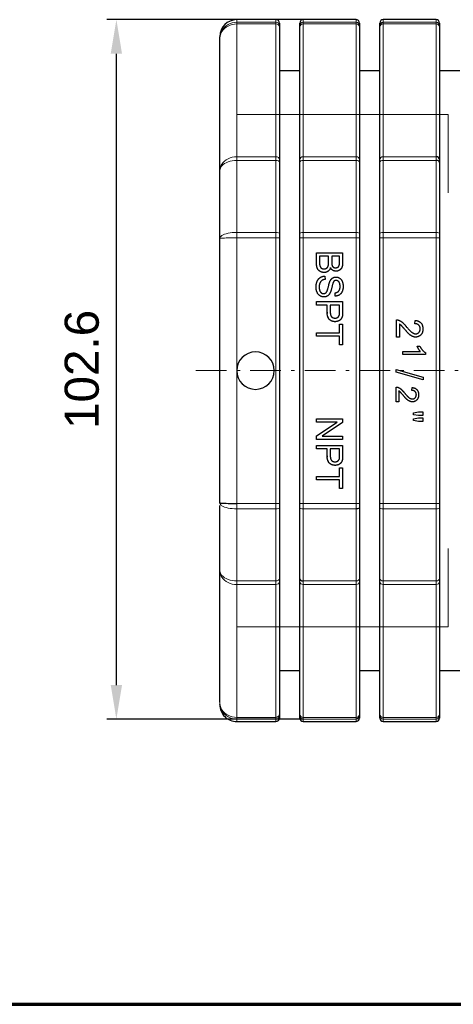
# Model space of a CAD drawing. Header units: millimetres. Extents: x 18 to 610, y -123 to 280.
# Tile 54 of 87: x 307 to 371, y -120 to 25. Entities that reach past the tile are written whole.
import ezdxf

# ---------------------------------------------------------------- set-up
doc = ezdxf.new("R2010")
doc.units = ezdxf.units.MM
doc.linetypes.add('CENTER', pattern=[8, 4.5, -1.5, 0.5, -1.5])
doc.linetypes.add('SOLID', pattern=[0])
doc.styles.add('Arial', font='Arial.ttf', dxfattribs={"height": 5})
doc.dimstyles.get("Standard").update_dxf_attribs({"dimtxt": 5, "dimasz": 5, "dimexe": 0.18, "dimexo": 0.0625, "dimgap": 0.09, "dimtad": 0, "dimtih": 1, "dimtoh": 1, "dimdec": 4, "dimzin": 0, "dimdsep": 46, "dimtxsty": 'Arial', "dimcen": 0.09, "dimadec": 0, "dimazin": 0, "dimtfac": 1, "dimtdec": 4, "dimtofl": 0, "dimtmove": 0, "dimatfit": 3, "dimfxl": 0, "dimtolj": 1, "dimtzin": 0, "dimarcsym": 0})

# ---------------------------------------------------------------- blocks, each defined once
blk = doc.blocks.new('*D4')
at = {"color": 0, "lineweight": -2}
for p, q in [((348.69, 24.52), (319.88, 24.52)), ((321.28, -73.12), (321.28, 19.52)), ((348.69, -78.12), (319.88, -78.12))]:
    blk.add_line(p, q, dxfattribs=at)
at = {"color": 0}
for points in [[(322.11, 19.52), (320.45, 19.52), (321.28, 24.52)], [(320.45, -73.12), (322.11, -73.12), (321.28, -78.12)]]:
    blk.add_solid(points, dxfattribs=at)
at = {"layer": 'Defpoints', "color": 0}
for p in [(321.28, 24.52), (348.69, 24.52), (348.69, -78.12)]:
    blk.add_point(p, dxfattribs=at)
at = {"color": 0, "lineweight": 9, "insert": (316.23, -26.8), "char_height": 5, "attachment_point": 5, "rotation": 90, "style": 'Arial'}
blk.add_mtext('\\A1;102.6', dxfattribs=at)
blk = doc.blocks.new('BlockOfViews_4')
at = {"linetype": 'SOLID', "lineweight": 30}
for p, q in [((344.69, 24.52, -38.95), (338.94, 24.52, -38.95)), ((345.19, 23.47, -32.33), (345.19, 3.97, 1.43)), ((348.19, 3.97, 1.43), (348.19, 23.47, -32.33)), ((356.44, 24.52, -38.95), (348.69, 24.52, -38.95)), ((356.94, 23.47, -32.33), (356.94, 3.97, 1.43)), ((359.94, 3.97, 1.43), (359.94, 23.47, -32.33)), ((368.19, 24.52, -38.95), (360.44, 24.52, -38.95)), ((368.69, 23.47, -32.33), (368.69, 3.97, 1.43)), ((336.44, 2.29, 0.34), (336.44, 21.68, -33.24)), ((348.19, 17.01, -39.68), (345.19, 17.01, -39.68)), ((359.94, 17.01, -39.68), (356.94, 17.01, -39.68)), ((371.69, 17.01, -39.68), (368.69, 17.01, -39.68)), ((336.44, -46.37, 6.05), (336.44, -7.59, 6.05)), ((345.19, -7.49, 8.05), (345.19, -46.48, 8.05)), ((348.19, -46.48, 8.05), (348.19, -7.49, 8.05)), ((356.94, -7.49, 8.05), (356.94, -46.48, 8.05)), ((359.94, -46.48, 8.05), (359.94, -7.49, 8.05)), ((368.69, -7.49, 8.05), (368.69, -46.48, 8.05)), ((350.64, -9.68, 8.55), (354.48, -9.68, 8.55)), ((350.64, -11.14, 8.55), (350.64, -9.68, 8.55)), ((354.48, -9.68, 8.55), (354.48, -11.12, 8.55)), ((351.09, -10.19, 8.55), (351.09, -11.14, 8.55)), ((352.42, -10.19, 8.55), (351.09, -10.19, 8.55)), ((352.42, -11.08, 8.55), (352.42, -10.19, 8.55)), ((352.87, -10.19, 8.55), (352.87, -11.02, 8.55)), ((354.03, -10.19, 8.55), (352.87, -10.19, 8.55)), ((354.03, -10.95, 8.55), (354.03, -10.19, 8.55)), ((351.88, -13.11, 8.55), (351.92, -13.59, 8.55)), ((353.4, -16.05, 8.55), (353.36, -15.56, 8.55)), ((350.64, -16.86, 8.55), (354.48, -16.86, 8.55)), ((350.64, -17.37, 8.55), (350.64, -16.86, 8.55)), ((354.48, -16.86, 8.55), (354.48, -18.31, 8.55)), ((352.2, -17.37, 8.55), (350.64, -17.37, 8.55)), ((352.2, -18.36, 8.55), (352.2, -17.37, 8.55)), ((352.2, -18.41, 8.35), (352.21, -18.6, 8.55)), ((352.21, -18.6, 8.55), (352.2, -18.41, 8.35)), ((352.66, -17.37, 8.55), (352.66, -18.36, 8.55)), ((354.03, -17.37, 8.55), (352.66, -17.37, 8.55)), ((354.03, -18.35, 8.55), (354.03, -17.37, 8.55)), ((352.35, -19.21, 8.55), (352.3, -19.08, 8.35)), ((352.3, -19.08, 8.35), (352.35, -19.21, 8.55)), ((354.03, -20.16, 8.55), (354.48, -20.16, 8.55)), ((354.03, -21.42, 8.55), (354.03, -20.16, 8.55)), ((354.48, -20.16, 8.55), (354.48, -23.2, 8.55)), ((362.39, -22.07, 8.55), (362.39, -19.53, 8.55)), ((362.84, -20.18, 8.55), (362.84, -22.07, 8.55)), ((365.09, -20.1, 8.55), (365.14, -19.61, 8.55)), ((350.64, -21.42, 8.55), (354.03, -21.42, 8.55)), ((350.64, -21.93, 8.55), (350.64, -21.42, 8.55)), ((354.03, -21.93, 8.55), (350.64, -21.93, 8.55)), ((354.03, -23.2, 8.55), (354.03, -21.93, 8.55)), ((362.84, -22.07, 8.55), (362.39, -22.07, 8.55)), ((354.48, -23.2, 8.55), (354.03, -23.2, 8.55)), ((363.31, -24.19, 8.55), (365.89, -24.19, 8.55)), ((363.31, -24.59, 8.55), (363.31, -24.19, 8.55)), ((365.4, -23.38, 8.55), (365.79, -23.38, 8.55)), ((366.62, -24.33, 8.55), (366.62, -24.59, 8.55)), ((366.62, -24.59, 8.55), (363.31, -24.59, 8.55)), ((362.33, -26.83, 8.55), (366.3, -27.94, 8.55)), ((362.33, -27.21, 8.55), (362.33, -26.83, 8.55)), ((366.3, -28.32, 8.55), (362.33, -27.21, 8.55)), ((366.3, -27.94, 8.55), (366.3, -28.32, 8.55)), ((362.31, -31.56, 8.55), (362.31, -29.39, 8.55)), ((362.7, -29.95, 8.55), (362.7, -31.56, 8.55)), ((364.63, -29.88, 8.55), (364.67, -29.46, 8.55)), ((362.7, -31.56, 8.55), (362.31, -31.56, 8.55)), ((364.87, -33.17, 8.55), (365.61, -33.04, 8.55)), ((364.87, -33.46, 8.55), (364.87, -33.17, 8.55)), ((365.61, -33.04, 8.55), (366.23, -33.04, 8.55)), ((366.23, -33.04, 8.55), (366.23, -33.58, 8.55)), ((350.64, -34.07, 8.55), (354.48, -34.07, 8.55)), ((350.64, -34.55, 8.55), (350.64, -34.07, 8.55)), ((353.66, -34.55, 8.55), (350.64, -34.55, 8.55)), ((350.64, -36.57, 8.55), (353.66, -34.55, 8.55)), ((354.48, -34.59, 8.55), (351.47, -36.61, 8.55)), ((354.48, -34.07, 8.55), (354.48, -34.59, 8.55)), ((365.61, -33.58, 8.55), (364.87, -33.46, 8.55)), ((364.87, -34.04, 8.55), (365.61, -33.91, 8.55)), ((364.87, -34.32, 8.55), (364.87, -34.04, 8.55)), ((365.61, -34.45, 8.55), (364.87, -34.32, 8.55)), ((366.23, -33.58, 8.55), (365.61, -33.58, 8.55)), ((365.61, -33.91, 8.55), (366.23, -33.91, 8.55)), ((366.23, -34.45, 8.55), (365.61, -34.45, 8.55)), ((366.23, -33.91, 8.55), (366.23, -34.45, 8.55)), ((350.64, -37.09, 8.55), (350.64, -36.57, 8.55)), ((354.48, -37.09, 8.55), (350.64, -37.09, 8.55)), ((351.47, -36.61, 8.55), (354.48, -36.61, 8.55)), ((354.48, -36.61, 8.55), (354.48, -37.09, 8.55)), ((350.64, -37.95, 8.55), (354.48, -37.95, 8.55)), ((350.64, -38.46, 8.55), (350.64, -37.95, 8.55)), ((352.2, -38.46, 8.55), (350.64, -38.46, 8.55)), ((352.2, -39.44, 8.55), (352.2, -38.46, 8.55)), ((352.66, -38.46, 8.55), (352.66, -39.45, 8.55)), ((354.03, -38.46, 8.55), (352.66, -38.46, 8.55)), ((354.03, -39.44, 8.55), (354.03, -38.46, 8.55)), ((354.48, -37.95, 8.55), (354.48, -39.4, 8.55)), ((352.2, -39.49, 8.35), (352.21, -39.69, 8.55)), ((352.21, -39.69, 8.55), (352.2, -39.49, 8.35)), ((352.35, -40.3, 8.55), (352.3, -40.17, 8.35)), ((352.3, -40.17, 8.35), (352.35, -40.3, 8.55)), ((354.03, -41.24, 8.55), (354.48, -41.24, 8.55)), ((354.03, -42.51, 8.55), (354.03, -41.24, 8.55)), ((354.48, -41.24, 8.55), (354.48, -44.29, 8.55)), ((350.64, -42.51, 8.55), (354.03, -42.51, 8.55)), ((350.64, -43.02, 8.55), (350.64, -42.51, 8.55)), ((354.03, -43.02, 8.55), (350.64, -43.02, 8.55)), ((354.03, -44.29, 8.55), (354.03, -43.02, 8.55)), ((354.48, -44.29, 8.55), (354.03, -44.29, 8.55)), ((336.44, -75.65, -33.24), (336.44, -56.26, 0.34)), ((345.19, -57.94, 1.43), (345.19, -77.43, -32.33)), ((348.19, -77.43, -32.33), (348.19, -57.94, 1.43)), ((356.94, -57.94, 1.43), (356.94, -77.43, -32.33)), ((359.94, -77.43, -32.33), (359.94, -57.94, 1.43)), ((368.69, -57.94, 1.43), (368.69, -77.43, -32.33)), ((345.19, -70.98, -39.68), (348.19, -70.98, -39.68)), ((356.94, -70.98, -39.68), (359.94, -70.98, -39.68)), ((368.69, -70.98, -39.68), (371.69, -70.98, -39.68)), ((338.94, -78.48, -38.95), (344.69, -78.48, -38.95)), ((348.69, -78.48, -38.95), (356.44, -78.48, -38.95)), ((360.44, -78.48, -38.95), (368.19, -78.48, -38.95))]:
    blk.add_line(p, q, dxfattribs=at)
at = {"color": 196, "linetype": 'SOLID', "lineweight": 9}
for p, q in [((338.94, 24.15, -32.84), (344.69, 24.15, -32.84)), ((338.94, 23.9, -32.08), (338.94, 4.41, 1.68)), ((338.94, 23.9, -32.08), (344.69, 23.9, -32.08)), ((344.69, 4.41, 1.68), (344.69, 23.9, -32.08)), ((348.69, 24.15, -32.84), (356.44, 24.15, -32.84)), ((348.69, 23.9, -32.08), (348.69, 4.41, 1.68)), ((348.69, 23.9, -32.08), (356.44, 23.9, -32.08)), ((356.44, 4.41, 1.68), (356.44, 23.9, -32.08)), ((368.19, 24.15, -32.84), (360.44, 24.15, -32.84)), ((368.19, 23.9, -32.08), (360.44, 23.9, -32.08)), ((360.44, 23.9, -32.08), (360.44, 4.41, 1.68)), ((368.19, 4.41, 1.68), (368.19, 23.9, -32.08)), ((338.94, 4.41, 1.68), (344.69, 4.41, 1.68)), ((348.69, 4.41, 1.68), (356.44, 4.41, 1.68)), ((368.19, 4.41, 1.68), (360.44, 4.41, 1.68)), ((338.94, 3.87, 2.28), (344.69, 3.87, 2.28)), ((348.69, 3.87, 2.28), (356.44, 3.87, 2.28)), ((368.19, 3.87, 2.28), (360.44, 3.87, 2.28)), ((338.94, -6.7, 8.39), (344.69, -6.7, 8.39)), ((348.69, -6.7, 8.39), (356.44, -6.7, 8.39)), ((368.19, -6.7, 8.39), (360.44, -6.7, 8.39)), ((338.94, -7.49, 8.55), (338.94, -26.98, 8.55)), ((338.94, -7.49, 8.55), (344.69, -7.49, 8.55)), ((344.69, -46.48, 8.55), (344.69, -7.49, 8.55)), ((348.69, -7.49, 8.55), (348.69, -46.48, 8.55)), ((348.69, -7.49, 8.55), (356.44, -7.49, 8.55)), ((356.44, -46.48, 8.55), (356.44, -7.49, 8.55)), ((360.44, -7.49, 8.55), (360.44, -46.48, 8.55)), ((368.19, -7.49, 8.55), (360.44, -7.49, 8.55)), ((368.19, -46.48, 8.55), (368.19, -7.49, 8.55)), ((338.94, -26.98, 8.55), (338.94, -46.48, 8.55)), ((338.94, -46.48, 8.55), (344.69, -46.48, 8.55)), ((338.94, -47.27, 8.39), (344.69, -47.27, 8.39)), ((348.69, -46.48, 8.55), (356.44, -46.48, 8.55)), ((348.69, -47.27, 8.39), (356.44, -47.27, 8.39)), ((368.19, -46.48, 8.55), (360.44, -46.48, 8.55)), ((368.19, -47.27, 8.39), (360.44, -47.27, 8.39)), ((338.94, -57.84, 2.28), (344.69, -57.84, 2.28)), ((338.94, -58.37, 1.68), (338.94, -77.87, -32.08)), ((338.94, -58.37, 1.68), (344.69, -58.37, 1.68)), ((344.69, -77.87, -32.08), (344.69, -58.37, 1.68)), ((348.69, -57.84, 2.28), (356.44, -57.84, 2.28)), ((348.69, -58.37, 1.68), (348.69, -77.87, -32.08)), ((348.69, -58.37, 1.68), (356.44, -58.37, 1.68)), ((356.44, -77.87, -32.08), (356.44, -58.37, 1.68)), ((368.19, -57.84, 2.28), (360.44, -57.84, 2.28)), ((368.19, -58.37, 1.68), (360.44, -58.37, 1.68)), ((360.44, -58.37, 1.68), (360.44, -77.87, -32.08)), ((368.19, -77.87, -32.08), (368.19, -58.37, 1.68)), ((338.94, -77.87, -32.08), (344.69, -77.87, -32.08)), ((348.69, -77.87, -32.08), (356.44, -77.87, -32.08)), ((368.19, -77.87, -32.08), (360.44, -77.87, -32.08)), ((338.94, -78.12, -32.84), (344.69, -78.12, -32.84)), ((348.69, -78.12, -32.84), (356.44, -78.12, -32.84)), ((368.19, -78.12, -32.84), (360.44, -78.12, -32.84))]:
    blk.add_line(p, q, dxfattribs=at)
at = {"linetype": 'SOLID', "lineweight": 9}
for p, q in [((338.94, 10.61, -3.56), (369.94, 10.61, -3.56)), ((369.94, 10.61, -3.56), (369.94, -0.88, -3.56)), ((369.94, -53.09, -3.56), (369.94, -64.57, -3.56)), ((338.94, -64.57, -3.56), (369.94, -64.57, -3.56))]:
    blk.add_line(p, q, dxfattribs=at)
at = {"color": 6, "linetype": 'CENTER', "lineweight": 9}
blk.add_lwpolyline([(332.93, -26.98), (374.99, -26.98)], dxfattribs=at)
at = {"linetype": 'SOLID', "lineweight": 30, "extrusion": (0, 1.8225e-16, -1)}
blk.add_circle((-341.69, -26.98, -8.55), 2.75, dxfattribs=at)
at = {"linetype": 'SOLID', "lineweight": 30}
for centre, radius, start, end in [((338.94, 22.02, -38.95), 2.5, 90.0002, 179.9998), ((344.69, 24.02, -38.95), 0.5, 359.9997, 90.0003), ((348.69, 24.02, -38.95), 0.5, 90.0018, 179.9982), ((356.44, 24.02, -38.95), 0.5, 359.9997, 90.0003), ((360.44, 24.02, -38.95), 0.5, 90.0018, 179.9982), ((368.19, 24.02, -38.95), 0.5, 359.9997, 90.0003), ((338.94, -75.98, -38.95), 2.5, 179.9999, 270.0001), ((344.69, -77.98, -38.95), 0.5, 269.9976, 0.0024), ((348.69, -77.98, -38.95), 0.5, 179.9997, 270.0003), ((356.44, -77.98, -38.95), 0.5, 269.9976, 0.0024), ((360.44, -77.98, -38.95), 0.5, 179.9997, 270.0003), ((368.19, -77.98, -38.95), 0.5, 269.9976, 0.0024)]:
    blk.add_arc(centre, radius, start, end, dxfattribs=at)
at = {"color": 196, "linetype": 'SOLID', "lineweight": 9, "extrusion": (1, 0, 0)}
for centre, radius, start, end in [((-26.98, -38.95, 338.94), 51.5, 0, 6.8082), ((-26.98, -38.95, 348.69), 51.5, 0, 6.8082), ((22.17, -33.08, 348.69), 2, 6.8082, 30), ((-26.98, -38.95, 360.44), 51.5, 0, 6.8082), ((22.17, -33.08, 360.44), 2, 6.8082, 30), ((2.67, 0.68, 348.69), 2, 30, 53.1918), ((2.67, 0.68, 360.44), 2, 30, 53.1918), ((-26.98, -38.95, 338.94), 51.5, 53.1918, 66.8082), ((-26.98, -38.95, 348.69), 51.5, 53.1918, 66.8082), ((-26.98, -38.95, 360.44), 51.5, 53.1918, 66.8082), ((-7.49, 6.55, 348.69), 2, 66.8082, 90), ((-7.49, 6.55, 360.44), 2, 66.8082, 90), ((-46.48, 6.55, 338.94), 2, 90, 113.1918), ((-26.98, -38.95, 338.94), 51.5, 113.1918, 126.8082), ((-46.48, 6.55, 348.69), 2, 90, 113.1918), ((-26.98, -38.95, 348.69), 51.5, 113.1918, 126.8082), ((-46.48, 6.55, 360.44), 2, 90, 113.1918), ((-26.98, -38.95, 360.44), 51.5, 113.1918, 126.8082), ((-56.64, 0.68, 348.69), 2, 126.8082, 150), ((-56.64, 0.68, 360.44), 2, 126.8082, 150), ((-76.13, -33.08, 348.69), 2, 150, 173.1918), ((-76.13, -33.08, 360.44), 2, 150, 173.1918), ((-26.98, -38.95, 338.94), 51.5, 173.1918, 180), ((-26.98, -38.95, 348.69), 51.5, 173.1918, 180), ((-26.98, -38.95, 360.44), 51.5, 173.1918, 180)]:
    blk.add_arc(centre, radius, start, end, dxfattribs=at)
at = {"color": 196, "linetype": 'SOLID', "lineweight": 9, "extrusion": (1, -1.03237e-13, -3.43507e-14)}
blk.add_arc((22.17, -33.08, 338.94), 2, 6.8082, 30, dxfattribs=at)
at = {"color": 196, "linetype": 'SOLID', "lineweight": 9, "extrusion": (-1, 0, 0)}
for centre, radius, start, end in [((26.98, -38.95, -344.69), 51.5, 173.1918, 180), ((-22.17, -33.08, -344.69), 2, 150, 173.1918), ((26.98, -38.95, -356.44), 51.5, 173.1918, 180), ((-22.17, -33.08, -356.44), 2, 150, 173.1918), ((26.98, -38.95, -368.19), 51.5, 173.1918, 180), ((-22.17, -33.08, -368.19), 2, 150, 173.1918), ((-2.67, 0.68, -344.69), 2, 126.8082, 150), ((-2.67, 0.68, -356.44), 2, 126.8082, 150), ((-2.67, 0.68, -368.19), 2, 126.8082, 150), ((26.98, -38.95, -344.69), 51.5, 113.1918, 126.8082), ((26.98, -38.95, -356.44), 51.5, 113.1918, 126.8082), ((26.98, -38.95, -368.19), 51.5, 113.1918, 126.8082), ((7.49, 6.55, -344.69), 2, 90, 113.1918), ((7.49, 6.55, -356.44), 2, 90, 113.1918), ((7.49, 6.55, -368.19), 2, 90, 113.1918), ((46.48, 6.55, -344.69), 2, 66.8082, 90), ((26.98, -38.95, -344.69), 51.5, 53.1918, 66.8082), ((46.48, 6.55, -356.44), 2, 66.8082, 90), ((26.98, -38.95, -356.44), 51.5, 53.1918, 66.8082), ((46.48, 6.55, -368.19), 2, 66.8082, 90), ((26.98, -38.95, -368.19), 51.5, 53.1918, 66.8082), ((56.64, 0.68, -344.69), 2, 30, 53.1918), ((56.64, 0.68, -356.44), 2, 30, 53.1918), ((56.64, 0.68, -368.19), 2, 30, 53.1918), ((76.13, -33.08, -344.69), 2, 6.8082, 30), ((76.13, -33.08, -356.44), 2, 6.8082, 30), ((76.13, -33.08, -368.19), 2, 6.8082, 30), ((26.98, -38.95, -344.69), 51.5, 0, 6.8082), ((26.98, -38.95, -356.44), 51.5, 0, 6.8082), ((26.98, -38.95, -368.19), 51.5, 0, 6.8082)]:
    blk.add_arc(centre, radius, start, end, dxfattribs=at)
at = {"color": 196, "linetype": 'SOLID', "lineweight": 9, "extrusion": (0, 0.118547, -0.992948)}
for centre in [(-344.69, 19.59, 35.48), (-356.44, 19.59, 35.48)]:
    blk.add_arc(centre, 0.5, 90, 180, dxfattribs=at)
at = {"color": 196, "linetype": 'SOLID', "lineweight": 9, "extrusion": (9.23022e-15, 0.5, -0.866025)}
blk.add_arc((-344.69, 4.16, 39.73), 0.5, 90, 180, dxfattribs=at)
at = {"linetype": 'SOLID', "lineweight": 30, "extrusion": (1, 0, 0)}
for centre, radius, start, end in [((-26.98, -38.95, 345.19), 51, 359.5588, 6.8082), ((22.17, -33.08, 345.19), 1.5, 6.8082, 18.4041), ((22.17, -33.08, 345.19), 1.5, 20.4041, 30), ((-26.98, -38.95, 356.94), 51, 359.5588, 6.8082), ((22.17, -33.08, 356.94), 1.5, 6.8082, 18.4041), ((22.17, -33.08, 356.94), 1.5, 20.4041, 30), ((-26.98, -38.95, 368.69), 51, 359.5588, 6.8082), ((22.17, -33.08, 368.69), 1.5, 6.8082, 18.4041), ((22.17, -33.08, 368.69), 1.5, 20.4041, 30), ((2.67, 0.68, 345.19), 1.5, 30, 53.1918), ((-26.98, -38.95, 345.19), 51, 53.1918, 66.8082), ((2.67, 0.68, 356.94), 1.5, 30, 53.1918), ((-26.98, -38.95, 356.94), 51, 53.1918, 66.8082), ((2.67, 0.68, 368.69), 1.5, 30, 53.1918), ((-26.98, -38.95, 368.69), 51, 53.1918, 66.8082), ((-7.49, 6.55, 345.19), 1.5, 66.8082, 90), ((-7.49, 6.55, 356.94), 1.5, 66.8082, 90), ((-7.49, 6.55, 368.69), 1.5, 66.8082, 90), ((-46.48, 6.55, 345.19), 1.5, 90, 113.1918), ((-26.98, -38.95, 345.19), 51, 113.1918, 126.8082), ((-46.48, 6.55, 356.94), 1.5, 90, 113.1918), ((-26.98, -38.95, 356.94), 51, 113.1918, 126.8082), ((-46.48, 6.55, 368.69), 1.5, 90, 113.1918), ((-26.98, -38.95, 368.69), 51, 113.1918, 126.8082), ((-56.64, 0.68, 345.19), 1.5, 126.8082, 150), ((-56.64, 0.68, 356.94), 1.5, 126.8082, 150), ((-56.64, 0.68, 368.69), 1.5, 126.8082, 150), ((-76.13, -33.08, 345.19), 1.5, 150, 173.1918), ((-26.98, -38.95, 345.19), 51, 173.1918, 180.4412), ((-76.13, -33.08, 356.94), 1.5, 150, 173.1918), ((-26.98, -38.95, 356.94), 51, 173.1918, 180.4412), ((-76.13, -33.08, 368.69), 1.5, 150, 159.5959), ((-76.13, -33.08, 368.69), 1.5, 163.5959, 173.1918), ((-26.98, -38.95, 368.69), 51, 173.1918, 180.4412)]:
    blk.add_arc(centre, radius, start, end, dxfattribs=at)
at = {"color": 196, "linetype": 'SOLID', "lineweight": 9, "extrusion": (0, -0.118547, 0.992948)}
for centre, start, end in [((348.69, 19.59, -35.48), 90, 180), ((368.19, 19.59, -35.48), 0, 90)]:
    blk.add_arc(centre, 0.5, start, end, dxfattribs=at)
at = {"linetype": 'SOLID', "lineweight": 30, "extrusion": (-1, 0, 0)}
for centre, radius, start, end in [((26.98, -38.95, -348.19), 51, 173.1918, 180.4412), ((-22.17, -33.08, -348.19), 1.5, 163.5959, 173.1918), ((-22.17, -33.08, -348.19), 1.5, 150, 159.5959), ((26.98, -38.95, -359.94), 51, 173.1918, 180.4412), ((-22.17, -33.08, -359.94), 1.5, 150, 173.1918), ((26.98, -38.95, -336.44), 49, 173.3114, 180.45), ((-2.67, 0.68, -348.19), 1.5, 126.8082, 150), ((26.98, -38.95, -348.19), 51, 113.1918, 126.8082), ((-2.67, 0.68, -359.94), 1.5, 126.8082, 150), ((26.98, -38.95, -359.94), 51, 113.1918, 126.8082), ((26.98, -38.95, -336.44), 49, 113.3114, 126.6886), ((7.49, 6.55, -348.19), 1.5, 90, 113.1918), ((7.49, 6.55, -359.94), 1.5, 90, 113.1918), ((26.98, -38.95, -336.44), 49, 66.6667, 66.6886), ((26.98, -38.95, -336.44), 49, 53.3114, 66.1905), ((46.48, 6.55, -348.19), 1.5, 66.8082, 90), ((26.98, -38.95, -348.19), 51, 53.1918, 66.8082), ((46.48, 6.55, -359.94), 1.5, 66.8082, 90), ((26.98, -38.95, -359.94), 51, 53.1918, 66.8082), ((56.64, 0.68, -348.19), 1.5, 30, 53.1918), ((56.64, 0.68, -359.94), 1.5, 30, 53.1918), ((26.98, -38.95, -336.44), 49, 359.55, 3.15), ((76.13, -33.08, -348.19), 1.5, 20.4041, 30), ((76.13, -33.08, -348.19), 1.5, 6.8082, 18.4041), ((26.98, -38.95, -348.19), 51, 359.5588, 6.8082), ((76.13, -33.08, -359.94), 1.5, 20.4041, 30), ((76.13, -33.08, -359.94), 1.5, 6.8082, 18.4041), ((26.98, -38.95, -359.94), 51, 359.5588, 6.8082)]:
    blk.add_arc(centre, radius, start, end, dxfattribs=at)
at = {"color": 196, "linetype": 'SOLID', "lineweight": 9, "extrusion": (0, -0.5, 0.866025)}
for centre, start, end in [((348.69, 4.16, -39.73), 90, 180), ((368.19, 4.16, -39.73), 0, 90), ((348.69, 4.16, -0.75), 90, 180)]:
    blk.add_arc(centre, 0.5, start, end, dxfattribs=at)
at = {"color": 196, "linetype": 'SOLID', "lineweight": 9, "extrusion": (0, 0.5, -0.866025)}
for centre, start, end in [((-356.44, 4.16, 39.73), 90, 180), ((-360.44, 4.16, 39.73), 0, 90), ((-344.69, 4.16, 0.75), 90, 180), ((-356.44, 4.16, 0.75), 90, 180), ((-360.44, 4.16, 0.75), 0, 90)]:
    blk.add_arc(centre, 0.5, start, end, dxfattribs=at)
at = {"linetype": 'SOLID', "lineweight": 30, "extrusion": (0, 0.118547, -0.992948)}
for centre, start, end in [((-360.44, 19.59, 35.48), 0, 90), ((-344.69, -82.41, 35.48), 258.198, 258.2239), ((-356.44, -82.41, 35.48), 258.198, 258.2239)]:
    blk.add_arc(centre, 0.5, start, end, dxfattribs=at)
at = {"linetype": 'SOLID', "lineweight": 30, "extrusion": (0, -0.118547, -0.992948)}
for centre, start, end in [((360.44, -28.82, 41.87), 258.198, 258.2239), ((356.44, 73.18, 41.87), 0, 90)]:
    blk.add_arc(centre, 0.5, start, end, dxfattribs=at)
at = {"color": 196, "linetype": 'SOLID', "lineweight": 9, "extrusion": (1, -2.88917e-14, 2.16203e-14)}
blk.add_arc((2.67, 0.68, 338.94), 2, 30, 53.1918, dxfattribs=at)
at = {"linetype": 'SOLID', "lineweight": 30, "extrusion": (0, -0.5, 0.866025)}
blk.add_arc((368.19, 4.16, -0.75), 0.5, 0, 90, dxfattribs=at)
at = {"color": 196, "linetype": 'SOLID', "lineweight": 9, "extrusion": (0, 0.800645, -0.599139)}
for centre, start, end in [((-344.69, 3.65, 1.73), 90, 180), ((-356.44, 3.65, 1.73), 90, 180), ((-360.44, 3.65, 1.73), 0, 90)]:
    blk.add_arc(centre, 0.5, start, end, dxfattribs=at)
at = {"color": 196, "linetype": 'SOLID', "lineweight": 9, "extrusion": (0, -0.800645, 0.599139)}
blk.add_arc((348.69, 3.65, -1.73), 0.5, 90, 180, dxfattribs=at)
at = {"linetype": 'SOLID', "lineweight": 30, "extrusion": (0, -0.800645, 0.599139)}
blk.add_arc((368.19, 3.65, -1.73), 0.5, 0, 90, dxfattribs=at)
at = {"color": 196, "linetype": 'SOLID', "lineweight": 9, "extrusion": (1, 2.187e-14, 1.06581e-13)}
blk.add_arc((-7.49, 6.55, 338.94), 2, 66.8082, 90, dxfattribs=at)
at = {"color": 196, "linetype": 'SOLID', "lineweight": 9, "extrusion": (0, 0.919192, -0.39381)}
for centre, start, end in [((-344.69, 4.57, -9.46), 90, 180), ((-356.44, 4.57, -9.46), 90, 180), ((-360.44, 4.57, -9.46), 0, 90), ((-368.19, 4.57, -9.46), 90, 180)]:
    blk.add_arc(centre, 0.5, start, end, dxfattribs=at)
at = {"color": 196, "linetype": 'SOLID', "lineweight": 9, "extrusion": (0, -0.919192, 0.39381)}
blk.add_arc((348.69, 4.57, 9.46), 0.5, 90, 180, dxfattribs=at)
at = {"color": 196, "linetype": 'SOLID', "lineweight": 9, "extrusion": (0, 1, 0)}
for centre in [(-344.69, 8.05, -7.49), (-356.44, 8.05, -7.49), (-344.69, 8.05, -46.48)]:
    blk.add_arc(centre, 0.5, 90, 180, dxfattribs=at)
at = {"color": 196, "linetype": 'SOLID', "lineweight": 9, "extrusion": (0, -1, -1.42109e-14)}
blk.add_arc((348.69, 8.05, 7.49), 0.5, 90, 180, dxfattribs=at)
at = {"color": 196, "linetype": 'SOLID', "lineweight": 9, "extrusion": (0, -1, -2.13163e-14)}
blk.add_arc((360.44, 8.05, 7.49), 0.5, 90, 180, dxfattribs=at)
at = {"color": 196, "linetype": 'SOLID', "lineweight": 9, "extrusion": (0, 1, 7.10543e-15)}
blk.add_arc((-368.19, 8.05, -7.49), 0.5, 90, 180, dxfattribs=at)
at = {"color": 196, "linetype": 'SOLID', "lineweight": 9, "extrusion": (0, 0.919192, 0.39381)}
for centre in [(-344.69, 25.82, -40.14), (-368.19, 25.82, -40.14)]:
    blk.add_arc(centre, 0.5, 90, 180, dxfattribs=at)
at = {"color": 196, "linetype": 'SOLID', "lineweight": 9, "extrusion": (0, -1, 7.10543e-15)}
blk.add_arc((348.69, 8.05, 46.48), 0.5, 90, 180, dxfattribs=at)
at = {"color": 196, "linetype": 'SOLID', "lineweight": 9, "extrusion": (0, -0.919192, -0.39381)}
for centre in [(348.69, 25.82, 40.14), (360.44, 25.82, 40.14)]:
    blk.add_arc(centre, 0.5, 90, 180, dxfattribs=at)
at = {"color": 196, "linetype": 'SOLID', "lineweight": 9, "extrusion": (0, 1, -2.13163e-14)}
for centre in [(-356.44, 8.05, -46.48), (-368.19, 8.05, -46.48)]:
    blk.add_arc(centre, 0.5, 90, 180, dxfattribs=at)
at = {"linetype": 'SOLID', "lineweight": 30, "extrusion": (0, -0.919192, -0.39381)}
blk.add_arc((356.44, 25.82, 40.14), 0.5, 0, 90, dxfattribs=at)
at = {"color": 196, "linetype": 'SOLID', "lineweight": 9, "extrusion": (0, -1, 0)}
blk.add_arc((360.44, 8.05, 46.48), 0.5, 90, 180, dxfattribs=at)
at = {"color": 196, "linetype": 'SOLID', "lineweight": 9, "extrusion": (0, 0.800645, 0.599139)}
for centre in [(-344.69, 35.98, -44.94), (-368.19, 35.98, -44.94)]:
    blk.add_arc(centre, 0.5, 90, 180, dxfattribs=at)
at = {"linetype": 'SOLID', "lineweight": 30, "extrusion": (0, 0.800645, 0.599139)}
blk.add_arc((-348.69, 35.98, -44.94), 0.5, 0, 90, dxfattribs=at)
at = {"color": 196, "linetype": 'SOLID', "lineweight": 9, "extrusion": (0, -0.800645, -0.599139)}
for centre, start, end in [((356.44, 35.98, 44.94), 0, 90), ((360.44, 35.98, 44.94), 90, 180)]:
    blk.add_arc(centre, 0.5, start, end, dxfattribs=at)
at = {"color": 196, "linetype": 'SOLID', "lineweight": 9, "extrusion": (1, -9.58131e-14, 6.14206e-14)}
blk.add_arc((-56.64, 0.68, 338.94), 2, 126.8082, 150, dxfattribs=at)
at = {"color": 196, "linetype": 'SOLID', "lineweight": 9, "extrusion": (0, 0.5, 0.866025)}
for centre, start, end in [((-344.69, 50.89, -27.73), 90, 180), ((-348.69, 50.89, -27.73), 0, 90), ((-368.19, 50.89, -27.73), 90, 180), ((-348.69, 50.89, -66.72), 0, 90), ((-368.19, 50.89, -66.72), 90, 180)]:
    blk.add_arc(centre, 0.5, start, end, dxfattribs=at)
at = {"color": 196, "linetype": 'SOLID', "lineweight": 9, "extrusion": (0, -0.5, -0.866025)}
for centre, start, end in [((356.44, 50.89, 27.73), 0, 90), ((360.44, 50.89, 27.73), 90, 180), ((356.44, 50.89, 66.72), 0, 90), ((360.44, 50.89, 66.72), 90, 180)]:
    blk.add_arc(centre, 0.5, start, end, dxfattribs=at)
at = {"color": 196, "linetype": 'SOLID', "lineweight": 9, "extrusion": (1, -2.13891e-15, -1.79156e-14)}
blk.add_arc((-76.13, -33.08, 338.94), 2, 150, 173.1918, dxfattribs=at)
at = {"linetype": 'SOLID', "lineweight": 30, "extrusion": (0, -0.5, -0.866025)}
blk.add_arc((344.69, 50.89, 66.72), 0.5, 0, 90, dxfattribs=at)
at = {"color": 196, "linetype": 'SOLID', "lineweight": 9, "extrusion": (0, -0.118547, -0.992948)}
for centre, start, end in [((344.69, 73.18, 41.87), 0, 90), ((360.44, 73.18, 41.87), 90, 180)]:
    blk.add_arc(centre, 0.5, start, end, dxfattribs=at)
at = {"color": 196, "linetype": 'SOLID', "lineweight": 9, "extrusion": (0, 0.118547, 0.992948)}
for centre, start, end in [((-348.69, 73.18, -41.87), 0, 90), ((-368.19, 73.18, -41.87), 90, 180)]:
    blk.add_arc(centre, 0.5, start, end, dxfattribs=at)
at = {"color": 196, "linetype": 'SOLID', "lineweight": 9}
for points, knots in [([(336.44, 21.68, -33.24), (336.44, 21.85, -33.22), (336.45, 22.01, -33.19), (336.54, 22.43, -33.12), (336.63, 22.68, -33.08), (336.98, 23.27, -32.99), (337.29, 23.59, -32.94), (338.04, 24.03, -32.86), (338.49, 24.15, -32.84), (338.94, 24.15, -32.84)], [-0.7896753, -0.7896753, -0.7896753, -0.7896753, -0.6884348, -0.6884348, -0.5264502, -0.5264502, -0.2672747, -0.2672747, 0, 0, 0, 0]), ([(338.94, 23.9, -32.08), (338.49, 23.9, -32.08), (338.04, 23.79, -32.14), (337.29, 23.39, -32.35), (336.98, 23.11, -32.5), (336.63, 22.57, -32.78), (336.54, 22.35, -32.89), (336.45, 21.98, -33.09), (336.44, 21.83, -33.17), (336.44, 21.68, -33.24)], [0, 0, 0, 0, 0.2672747, 0.2672747, 0.5264502, 0.5264502, 0.6884348, 0.6884348, 0.7896753, 0.7896753, 0.7896753, 0.7896753]), ([(336.44, 2.29, 0.34), (336.44, 2.43, 0.43), (336.45, 2.57, 0.52), (336.54, 2.93, 0.75), (336.63, 3.14, 0.88), (336.98, 3.65, 1.2), (337.29, 3.92, 1.37), (338.04, 4.3, 1.62), (338.49, 4.41, 1.68), (338.94, 4.41, 1.68)], [-0.0021548, -0.0021548, -0.0021548, -0.0021548, 0.0990844, 0.0990844, 0.2610671, 0.2610671, 0.5202395, 0.5202395, 0.7875109, 0.7875109, 0.7875109, 0.7875109]), ([(338.94, 3.87, 2.28), (338.49, 3.87, 2.28), (338.04, 3.79, 2.19), (337.29, 3.51, 1.84), (336.98, 3.31, 1.59), (336.63, 2.93, 1.12), (336.54, 2.77, 0.93), (336.45, 2.5, 0.6), (336.44, 2.4, 0.47), (336.44, 2.29, 0.34)], [-0.7875109, -0.7875109, -0.7875109, -0.7875109, -0.5202395, -0.5202395, -0.2610671, -0.2610671, -0.0990844, -0.0990844, 0.0021548, 0.0021548, 0.0021548, 0.0021548]), ([(336.44, -7.59, 6.05), (336.44, -7.53, 6.2), (336.45, -7.47, 6.36), (336.54, -7.32, 6.75), (336.63, -7.23, 6.99), (336.98, -7.02, 7.55), (337.29, -6.91, 7.85), (338.04, -6.75, 8.27), (338.49, -6.7, 8.39), (338.94, -6.7, 8.39)], [-0.7896767, -0.7896767, -0.7896767, -0.7896767, -0.6884361, -0.6884361, -0.5264511, -0.5264511, -0.2672752, -0.2672752, 0, 0, 0, 0]), ([(338.94, -7.49, 8.55), (338.49, -7.49, 8.55), (338.04, -7.5, 8.43), (337.29, -7.51, 7.98), (336.98, -7.53, 7.66), (336.63, -7.55, 7.05), (336.54, -7.56, 6.8), (336.45, -7.58, 6.38), (336.44, -7.59, 6.22), (336.44, -7.59, 6.05)], [0, 0, 0, 0, 0.2672752, 0.2672752, 0.5264511, 0.5264511, 0.6884361, 0.6884361, 0.7896767, 0.7896767, 0.7896767, 0.7896767]), ([(338.94, -47.27, 8.39), (338.49, -47.27, 8.39), (338.04, -47.22, 8.27), (337.29, -47.06, 7.85), (336.98, -46.95, 7.55), (336.63, -46.73, 6.99), (336.54, -46.64, 6.75), (336.45, -46.49, 6.36), (336.44, -46.43, 6.2), (336.44, -46.37, 6.05)], [-0.7874492, -0.7874492, -0.7874492, -0.7874492, -0.5201777, -0.5201777, -0.2610052, -0.2610052, -0.0990225, -0.0990225, 0.0022168, 0.0022168, 0.0022168, 0.0022168]), ([(338.94, -58.37, 1.68), (338.49, -58.37, 1.68), (338.04, -58.27, 1.62), (337.29, -57.89, 1.37), (336.98, -57.62, 1.2), (336.63, -57.11, 0.88), (336.54, -56.9, 0.75), (336.45, -56.54, 0.52), (336.44, -56.4, 0.43), (336.44, -56.26, 0.34)], [0, 0, 0, 0, 0.2672749, 0.2672749, 0.5264505, 0.5264505, 0.6884353, 0.6884353, 0.7896757, 0.7896757, 0.7896757, 0.7896757]), ([(336.44, -56.26, 0.34), (336.44, -56.36, 0.47), (336.45, -56.47, 0.6), (336.54, -56.73, 0.93), (336.63, -56.89, 1.12), (336.98, -57.28, 1.59), (337.29, -57.48, 1.84), (338.04, -57.76, 2.19), (338.49, -57.84, 2.28), (338.94, -57.84, 2.28)], [-0.7896757, -0.7896757, -0.7896757, -0.7896757, -0.6884353, -0.6884353, -0.5264505, -0.5264505, -0.2672749, -0.2672749, 0, 0, 0, 0]), ([(338.94, -78.12, -32.84), (338.49, -78.12, -32.84), (338.04, -78, -32.86), (337.29, -77.55, -32.94), (336.98, -77.24, -32.99), (336.63, -76.64, -33.08), (336.54, -76.39, -33.12), (336.45, -75.98, -33.19), (336.44, -75.81, -33.22), (336.44, -75.65, -33.24)], [-0.7876579, -0.7876579, -0.7876579, -0.7876579, -0.5203867, -0.5203867, -0.2612146, -0.2612146, -0.0992321, -0.0992321, 0.002007, 0.002007, 0.002007, 0.002007]), ([(336.44, -75.65, -33.24), (336.44, -75.8, -33.17), (336.45, -75.94, -33.09), (336.54, -76.32, -32.89), (336.63, -76.54, -32.78), (336.98, -77.08, -32.5), (337.29, -77.36, -32.35), (338.04, -77.76, -32.14), (338.49, -77.87, -32.08), (338.94, -77.87, -32.08)], [-0.002007, -0.002007, -0.002007, -0.002007, 0.0992321, 0.0992321, 0.2612146, 0.2612146, 0.5203867, 0.5203867, 0.7876579, 0.7876579, 0.7876579, 0.7876579])]:
    blk.add_open_spline(points, degree=3, knots=knots, dxfattribs=at)
at = {"linetype": 'SOLID', "lineweight": 30}
for points in [[(351.75, -12.58, 8.55), (351.48, -12.58, 8.55), (351.02, -12.35, 8.55), (350.77, -12.02, 8.55), (350.64, -11.51, 8.55), (350.64, -11.14, 8.55)], [(351.09, -11.14, 8.55), (351.09, -11.39, 8.55), (351.11, -11.49, 8.55)], [(351.11, -11.49, 8.55), (351.14, -11.67, 8.55), (351.29, -11.9, 8.55), (351.57, -12.05, 8.55), (351.75, -12.05, 8.55)], [(351.75, -12.05, 8.55), (351.97, -12.05, 8.55), (352.29, -11.83, 8.55), (352.42, -11.44, 8.55), (352.42, -11.08, 8.55)], [(352.87, -11.02, 8.55), (352.87, -11.36, 8.55), (352.91, -11.5, 8.55)], [(352.91, -11.5, 8.55), (352.97, -11.7, 8.55), (353.24, -11.89, 8.55), (353.44, -11.89, 8.55)], [(353.44, -11.89, 8.55), (353.63, -11.89, 8.55), (353.92, -11.71, 8.55), (354.03, -11.37, 8.55), (354.03, -10.95, 8.55)], [(354.48, -11.12, 8.55), (354.48, -11.56, 8.55), (354.25, -12.09, 8.55), (353.77, -12.39, 8.55), (353.5, -12.39, 8.55)], [(352.69, -11.86, 8.55), (352.58, -12.21, 8.55), (352.09, -12.58, 8.55), (351.75, -12.58, 8.55)], [(353.5, -12.39, 8.55), (353.25, -12.39, 8.55), (352.82, -12.13, 8.55), (352.69, -11.86, 8.55)], [(350.58, -14.75, 8.55), (350.58, -14.22, 8.55), (350.88, -13.52, 8.55), (351.49, -13.12, 8.55), (351.88, -13.11, 8.55)], [(351.92, -13.59, 8.55), (351.63, -13.62, 8.55), (351.26, -13.87, 8.55), (351.03, -14.39, 8.55), (351.03, -14.72, 8.55)], [(352.23, -15.23, 8.55), (352.29, -15.07, 8.55), (352.54, -14.01, 8.55), (352.65, -13.8, 8.55)], [(352.65, -13.8, 8.55), (352.8, -13.52, 8.55), (353.23, -13.25, 8.55), (353.49, -13.25, 8.55)], [(353.18, -13.89, 8.55), (353.05, -14.04, 8.55), (352.77, -15.28, 8.55), (352.66, -15.51, 8.55)], [(353.52, -13.74, 8.55), (353.32, -13.74, 8.55), (353.18, -13.89, 8.55)], [(353.49, -13.25, 8.55), (353.78, -13.25, 8.55), (354.29, -13.58, 8.55), (354.55, -14.22, 8.55), (354.55, -14.61, 8.55)], [(354.1, -14.63, 8.55), (354.1, -14.17, 8.55), (353.76, -13.74, 8.55), (353.52, -13.74, 8.55)], [(351.73, -16.17, 8.55), (351.42, -16.17, 8.55), (350.88, -15.82, 8.55), (350.58, -15.16, 8.55), (350.58, -14.75, 8.55)], [(351.03, -14.72, 8.55), (351.03, -15.01, 8.55), (351.2, -15.46, 8.55), (351.51, -15.68, 8.55), (351.68, -15.68, 8.55)], [(351.68, -15.68, 8.55), (351.87, -15.68, 8.55), (352.14, -15.47, 8.55), (352.23, -15.23, 8.55)], [(352.66, -15.51, 8.55), (352.51, -15.85, 8.55), (352.04, -16.17, 8.55), (351.73, -16.17, 8.55)], [(353.36, -15.56, 8.55), (353.73, -15.52, 8.55), (354.1, -15.07, 8.55), (354.1, -14.63, 8.55)], [(354.55, -14.61, 8.55), (354.55, -15.03, 8.55), (354.27, -15.69, 8.55), (353.74, -16.04, 8.55), (353.4, -16.05, 8.55)], [(353.37, -19.8, 8.55), (352.88, -19.8, 8.55), (352.2, -19.17, 8.55), (352.2, -18.36, 8.55)], [(352.66, -18.36, 8.55), (352.66, -18.86, 8.55), (353.02, -19.27, 8.55), (353.36, -19.27, 8.55)], [(354, -18.83, 8.55), (354.03, -18.7, 8.55), (354.03, -18.35, 8.55)], [(354.48, -18.31, 8.55), (354.48, -18.7, 8.55), (354.45, -18.9, 8.55)], [(353.36, -19.27, 8.55), (353.6, -19.27, 8.55), (353.94, -19.03, 8.55), (354, -18.83, 8.55)], [(354.45, -18.9, 8.55), (354.4, -19.18, 8.55), (354.14, -19.56, 8.55), (353.66, -19.8, 8.55), (353.37, -19.8, 8.55)], [(362.39, -19.53, 8.55), (362.56, -19.52, 8.55), (362.72, -19.58, 8.55)], [(362.72, -19.58, 8.55), (362.98, -19.68, 8.55), (363.48, -20.1, 8.55), (363.81, -20.51, 8.55)], [(363.58, -20.93, 8.55), (363.23, -20.5, 8.55), (362.97, -20.26, 8.55), (362.84, -20.18, 8.55)], [(365.86, -20.85, 8.55), (365.86, -20.51, 8.55), (365.45, -20.1, 8.55), (365.09, -20.1, 8.55)], [(365.14, -19.61, 8.55), (365.68, -19.66, 8.55), (366.25, -20.31, 8.55), (366.25, -20.86, 8.55)], [(365.18, -22.06, 8.55), (364.95, -22.06, 8.55), (364.51, -21.87, 8.55), (364.01, -21.43, 8.55), (363.58, -20.93, 8.55)], [(363.81, -20.51, 8.55), (364.33, -21.14, 8.55), (364.93, -21.58, 8.55), (365.19, -21.58, 8.55)], [(366.25, -20.86, 8.55), (366.25, -21.42, 8.55), (365.64, -22.06, 8.55), (365.18, -22.06, 8.55)], [(365.19, -21.58, 8.55), (365.47, -21.58, 8.55), (365.86, -21.17, 8.55), (365.86, -20.85, 8.55)], [(365.89, -24.19, 8.55), (365.75, -24.04, 8.55), (365.47, -23.57, 8.55), (365.4, -23.38, 8.55)], [(365.79, -23.38, 8.55), (365.95, -23.72, 8.55), (366.41, -24.22, 8.55), (366.62, -24.33, 8.55)], [(362.31, -29.39, 8.55), (362.46, -29.38, 8.55), (362.59, -29.43, 8.55)], [(362.59, -29.43, 8.55), (362.82, -29.52, 8.55), (363.25, -29.88, 8.55), (363.53, -30.23, 8.55)], [(363.34, -30.59, 8.55), (363.03, -30.22, 8.55), (362.81, -30.01, 8.55), (362.7, -29.95, 8.55)], [(363.53, -30.23, 8.55), (363.97, -30.77, 8.55), (364.49, -31.14, 8.55), (364.72, -31.14, 8.55)], [(365.29, -30.52, 8.55), (365.29, -30.23, 8.55), (364.94, -29.88, 8.55), (364.63, -29.88, 8.55)], [(364.67, -29.46, 8.55), (365.13, -29.5, 8.55), (365.62, -30.06, 8.55), (365.62, -30.53, 8.55)], [(364.71, -31.56, 8.55), (364.51, -31.56, 8.55), (364.13, -31.4, 8.55), (363.7, -31.02, 8.55), (363.34, -30.59, 8.55)], [(365.62, -30.53, 8.55), (365.62, -31.01, 8.55), (365.1, -31.56, 8.55), (364.71, -31.56, 8.55)], [(364.72, -31.14, 8.55), (364.96, -31.14, 8.55), (365.29, -30.8, 8.55), (365.29, -30.52, 8.55)], [(353.37, -40.88, 8.55), (352.88, -40.88, 8.55), (352.2, -40.26, 8.55), (352.2, -39.44, 8.55)], [(352.66, -39.45, 8.55), (352.66, -39.95, 8.55), (353.02, -40.36, 8.55), (353.36, -40.36, 8.55)], [(353.36, -40.36, 8.55), (353.6, -40.36, 8.55), (353.94, -40.12, 8.55), (354, -39.92, 8.55)], [(354.45, -39.98, 8.55), (354.4, -40.27, 8.55), (354.14, -40.65, 8.55), (353.66, -40.88, 8.55), (353.37, -40.88, 8.55)], [(354, -39.92, 8.55), (354.03, -39.79, 8.55), (354.03, -39.44, 8.55)], [(354.48, -39.4, 8.55), (354.48, -39.78, 8.55), (354.45, -39.98, 8.55)]]:
    blk.add_open_spline(points, degree=2, dxfattribs=at)
blk.add_open_spline([(336.44, -46.37, 6.05), (336.44, -46.38, 6.22), (336.45, -46.39, 6.38), (336.54, -46.41, 6.8), (336.63, -46.42, 7.05), (336.98, -46.44, 7.66), (337.29, -46.45, 7.98), (338.04, -46.47, 8.43), (338.49, -46.48, 8.55), (338.94, -46.48, 8.55)], degree=3, knots=[-0.0022168, -0.0022168, -0.0022168, -0.0022168, 0.0990225, 0.0990225, 0.2610052, 0.2610052, 0.5201777, 0.5201777, 0.7874492, 0.7874492, 0.7874492, 0.7874492], dxfattribs=at)
blk = doc.blocks.new('A21-m2')
at = {"color": 51, "linetype": 'SOLID', "lineweight": 70}
blk.add_line((203.1, -119.97), (609.82, -119.97), dxfattribs=at)

msp = doc.modelspace()

# ---------------------------------------------------------------- block references
for name in ['A21-m2', 'BlockOfViews_4']:
    msp.add_blockref(name, (0, 0))

# ---------------------------------------------------------------- dimensions: what is measured, and where the dimension line sits
at = {"lineweight": 9}
dim = msp.add_linear_dim(base=(321.28, 24.52), p1=(348.69, -78.12), p2=(348.69, 24.52), angle=90, dimstyle='Standard', override={"dimtxt": 5, "dimasz": 5, "dimexe": 1.4, "dimexo": 0, "dimgap": 2.5, "dimtad": 1, "dimtih": 0, "dimtoh": 1, "dimdec": 1, "dimlfac": 1, "dimpost": '<>', "dimsah": 1, "dimse1": 0, "dimse2": 0, "dimtix": 1}, dxfattribs=at)
dim.commit()
dim.dimension.update_dxf_attribs({"geometry": '*D4', "text_midpoint": (321.28, -26.8), "dimtype": 160})

doc.saveas('drawing.dxf')
